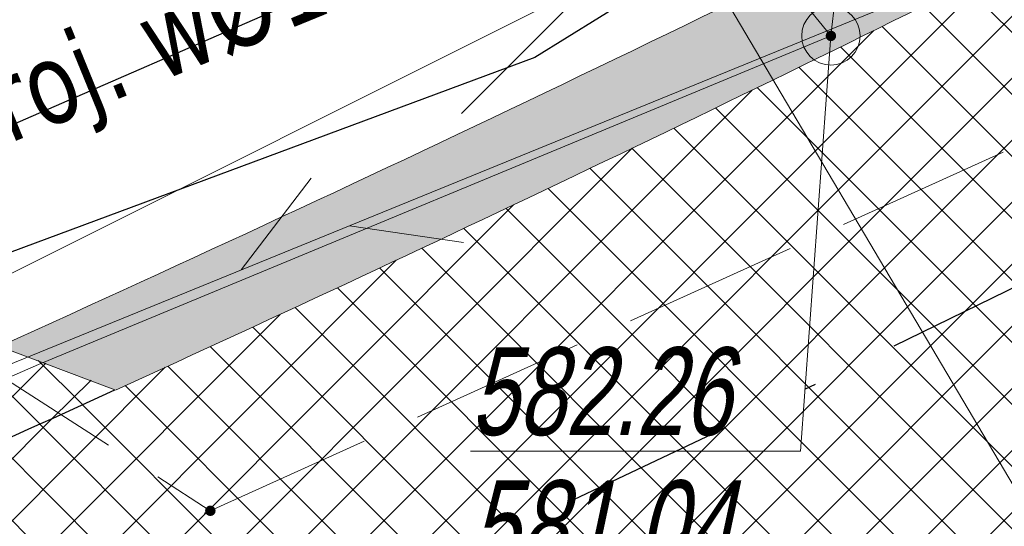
# Model space of a CAD drawing. Header units: metres. Extents: x 7403618 to 7449367, y 5479833 to 5516047.
# Tile 48 of 74: x 7449061.53 to 7449069.95, y 5479915.05 to 5479919.38. Entities that reach past the tile are written whole.
import ezdxf

# ---------------------------------------------------------------- set-up
doc = ezdxf.new("R2010")
doc.units = ezdxf.units.M
doc.header["$MEASUREMENT"] = 0
for name, pattern in [('0.5_0.5', [1, 0.5, -0.5]), ('3_SUEP_A', [0]), ('3_SUKP', [0]), ('3_SUTP_A', [0]), ('DASHDOT', [1, 0.5, -0.25, 0, -0.25]), ('KTJZ01-500', [2, 1.5, -0.5])]:
    doc.linetypes.add(name, pattern=pattern)
doc.layers.get('0').update_dxf_attribs({"linetype": 'CONTINUOUS', "lineweight": 9})
doc.layers.get('Defpoints').update_dxf_attribs({"linetype": 'CONTINUOUS'})
for name, color, linetype, lineweight in [('0_kraw_najazd', 212, 'CONTINUOUS', 30), ('_MPZP_linie rozgraniczajace', 7, 'CONTINUOUS', 0), ('KTJZ01', 7, 'CONTINUOUS', 15), ('mdcp', 253, 'CONTINUOUS', 5), ('OSIE', 30, 'DASHDOT', 30), ('RTPW02', 7, 'CONTINUOUS', 15), ('SUEP_L_0', 1, '3_SUEP_A', 18), ('SUKP_L_0', 34, '3_SUKP', 18), ('SUKR_T_0', 34, 'CONTINUOUS', 18), ('SUPS01_05', 7, 'CONTINUOUS', 15), ('SUTP_L_0', 30, '3_SUTP_A', 18), ('SUUS15_05_K', 7, 'CONTINUOUS', 15), ('wodociag_proj', 150, 'CONTINUOUS', 25), ('Wymiary', 5, 'CONTINUOUS', 13)]:
    doc.layers.add(name, color=color, linetype=linetype, lineweight=lineweight)
doc.styles.get("Standard").update_dxf_attribs({"font": 'verdana.ttf', "width": 0.75})
doc.styles.add('Style-WORKING_1250 I 0.20944', font='WORKING_1250.shx', dxfattribs={"oblique": 12})
doc.dimstyles.new('RZUT', dxfattribs={"dimscale": 0.35, "dimtxt": 2.5, "dimasz": 2.5, "dimexe": 1.25, "dimexo": 0.625, "dimgap": 1, "dimtad": 1, "dimzin": 1, "dimtxsty": 'Standard', "dimblk": 'OBLIQUE', "dimcen": 2.5, "dimadec": 0, "dimazin": 0, "dimtfac": 1, "dimtmove": 0, "dimatfit": 3, "dimfxl": 1, "dimtfill": 2, "dimtfillclr": 256, "dimarcsym": 0})
pattern_1 = [(45, (0, 0), (-0.2651650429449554, 0.2651650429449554), []), (135, (0, 0), (-0.2651650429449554, -0.2651650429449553), [])]

# ---------------------------------------------------------------- blocks, each defined once
blk = doc.blocks.new('SUUS15_05_K')
at = {"color": 0, "linetype": 'ByBlock', "lineweight": -2}
blk.add_circle((0, 0), 0.25, dxfattribs=at)
blk = doc.blocks.new('RTPW02_1')
at = {"linetype": 'ByBlock', "lineweight": -2}
h = blk.add_hatch(color=0, dxfattribs=at)
edge = h.paths.add_edge_path()
edge.add_arc((0, 0), 0.045, 0, 360)
blk = doc.blocks.new('RTPW02')
at = {"linetype": 'ByBlock', "lineweight": -2}
h = blk.add_hatch(color=0, dxfattribs=at)
edge = h.paths.add_edge_path()
edge.add_arc((0, 0), 0.045, 0, 360)
blk = doc.blocks.new('mpzp_Borek')
at = {"layer": '_MPZP_linie rozgraniczajace', "color": 212, "linetype": 'Continuous', "lineweight": 30, "flags": 128}
blk.add_lwpolyline([(-6.394068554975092, 36.36666565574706), (-0.7159204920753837, 24.66261445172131), (-6.174270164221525, 16.68461692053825), (-20.26478518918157, 10.24084968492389), (-45.51567588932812, -7.137596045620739), (-70.87889941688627, -22.8772011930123), (-106.3142878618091, -36.02770042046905), (-142.7278017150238, -46.15974824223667), (-164.888052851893, -49.54043373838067), (-163.3077250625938, -59.89941588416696), (-140.5718155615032, -56.43091008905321), (-104.6775495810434, -45.98101945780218), (-65.69864661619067, -30.25132336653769), (-46.91640406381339, -20.17910148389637), (-18.39806026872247, -0.6023229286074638), (-4.775184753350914, 7.356496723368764), (3.565664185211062, 8.09292726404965)], dxfattribs=at)
blk = doc.blocks.new('MDCP_borek')
at = {"layer": 'KTJZ01', "color": 252, "linetype": 'KTJZ01-500', "lineweight": 13, "true_color": 0x939598, "flags": 128}
for points in [[(39.62273959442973, -60.19313309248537), (40.36273959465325, -66.12313309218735), (41.66273959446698, -74.25313309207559), (43.94273959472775, -83.95313309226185), (45.91273959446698, -90.9131330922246), (46.97273959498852, -91.80313309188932), (50.36273959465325, -93.70313309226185), (54.42273959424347, -93.29313309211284), (62.45273959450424, -91.12313309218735), (68.39273959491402, -89.68313309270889), (75.072739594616, -87.96313309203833), (85.85273959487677, -85.12313309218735), (92.52273959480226, -83.30313309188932), (95.38273959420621, -82.47313309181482), (101.572739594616, -80.4931330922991), (108.092739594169, -78.25313309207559), (116.3727395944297, -75.22313309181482), (124.5127395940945, -71.63313309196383), (131.7427395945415, -68.64313309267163), (141.592739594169, -64.19313309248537), (144.0227395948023, -62.90313309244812), (147.1827395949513, -61.28313309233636), (151.2627395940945, -59.06313309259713), (156.7927395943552, -55.92313309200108), (162.092739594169, -52.78313309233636), (168.2427395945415, -48.77313309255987), (176.892739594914, -42.83313309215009), (185.5427395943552, -36.80313309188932), (192.9327395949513, -31.89313309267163), (197.4527395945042, -29.22313309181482), (201.1927395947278, -26.98313309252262)], [(39.62273959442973, -60.19313309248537), (40.36273959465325, -66.12313309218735), (41.66273959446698, -74.25313309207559), (43.94273959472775, -83.95313309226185), (45.91273959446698, -90.9131330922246), (46.97273959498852, -91.80313309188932), (50.36273959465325, -93.70313309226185), (54.42273959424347, -93.29313309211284), (62.45273959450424, -91.12313309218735), (68.39273959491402, -89.68313309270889), (75.072739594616, -87.96313309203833), (85.85273959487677, -85.12313309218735), (92.52273959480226, -83.30313309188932), (95.38273959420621, -82.47313309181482), (101.572739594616, -80.4931330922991), (108.092739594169, -78.25313309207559), (116.3727395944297, -75.22313309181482), (124.5127395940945, -71.63313309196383), (131.7427395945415, -68.64313309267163), (141.592739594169, -64.19313309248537), (144.0227395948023, -62.90313309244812), (147.1827395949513, -61.28313309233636), (151.2627395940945, -59.06313309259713), (156.7927395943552, -55.92313309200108), (162.092739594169, -52.78313309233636), (168.2427395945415, -48.77313309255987), (176.892739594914, -42.83313309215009), (185.5427395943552, -36.80313309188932), (192.9327395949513, -31.89313309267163), (197.4527395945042, -29.22313309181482), (201.1927395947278, -26.98313309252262)], [(126.4027395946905, -62.21313309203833), (129.0327395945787, -66.63313309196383), (129.7227395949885, -67.34313309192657), (131.7427395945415, -68.64313309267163)], [(126.4027395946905, -62.21313309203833), (129.0327395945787, -66.63313309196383), (129.7227395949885, -67.34313309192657), (131.7427395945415, -68.64313309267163)]]:
    blk.add_lwpolyline(points, dxfattribs=at)
at = {"layer": 'SUEP_L_0', "linetype": 'Continuous', "lineweight": 13}
for p, q in [((135.0107435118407, -64.12812221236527), (126.0654075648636, -68.59812946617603)), ((135.0107435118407, -64.12812221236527), (126.0654075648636, -68.59812946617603)), ((133.8924434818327, -65.24589009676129), (135.0107435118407, -64.12812221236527)), ((133.8924434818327, -65.24589009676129), (135.0107435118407, -64.12812221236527))]:
    blk.add_line(p, q, dxfattribs=at)
at = {"layer": 'SUKP_L_0', "linetype": 'Continuous', "lineweight": 13}
for p, q in [((137.0527395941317, -64.58313309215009), (138.1027395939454, -55.20313309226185)), ((137.0527395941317, -64.58313309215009), (138.1027395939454, -55.20313309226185)), ((136.2127395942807, -63.55313309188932), (137.0527395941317, -64.58313309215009)), ((136.2127395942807, -63.55313309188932), (137.0527395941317, -64.58313309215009)), ((137.0527395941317, -64.58313309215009), (130.2727395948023, -67.39313309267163)), ((137.0527395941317, -64.58313309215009), (130.2727395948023, -67.39313309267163)), ((130.2727395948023, -67.39313309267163), (116.6527395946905, -73.32313309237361)), ((130.2727395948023, -67.39313309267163), (116.6527395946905, -73.32313309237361))]:
    blk.add_line(p, q, dxfattribs=at)
at = {"layer": 'SUKR_T_0', "linetype": 'Continuous', "lineweight": 13}
for p in [(137.0527395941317, -64.58313309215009), (137.0527395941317, -64.58313309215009), (133.9699028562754, -68.1331330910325), (133.9699028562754, -68.1331330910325)]:
    blk.add_line(p, (136.7927395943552, -68.1331330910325), dxfattribs=at)
at = {"layer": 'SUTP_L_0', "linetype": 'Continuous', "lineweight": 13}
for p, q in [((129.4600793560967, -67.62314882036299), (143.3485195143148, -61.95647166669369)), ((129.4600793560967, -67.62314882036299), (143.3485195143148, -61.95647166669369)), ((132.0062933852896, -66.5842580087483), (132.6044157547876, -65.80019829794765)), ((132.0062933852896, -66.5842580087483), (132.6044157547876, -65.80019829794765)), ((132.9321893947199, -66.20647953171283), (133.9080902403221, -66.3483158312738)), ((132.9321893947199, -66.20647953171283), (133.9080902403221, -66.3483158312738))]:
    blk.add_line(p, q, dxfattribs=at)
blk.add_blockref('mpzp_Borek', (205.3968539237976, -41.89200113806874))
blk.add_blockref('mpzp_Borek', (205.3968539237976, -41.89200113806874))
at = {"layer": 'RTPW02', "color": 252, "linetype": 'Continuous', "lineweight": 13, "true_color": 0x939598}
blk.add_blockref('RTPW02_1', (131.7427395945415, -68.64313309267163), dxfattribs=at)
blk.add_blockref('RTPW02_1', (131.7427395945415, -68.64313309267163), dxfattribs=at)
at = {"layer": 'SUPS01_05', "color": 36, "linetype": 'Continuous', "lineweight": 13}
blk.add_blockref('RTPW02', (137.0527395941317, -64.58313309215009), dxfattribs=at)
blk.add_blockref('RTPW02', (137.0527395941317, -64.58313309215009), dxfattribs=at)
at = {"layer": 'SUUS15_05_K', "color": 36, "linetype": 'Continuous', "lineweight": 13}
blk.add_blockref('SUUS15_05_K', (137.0527395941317, -64.58313309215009), dxfattribs=at)
blk.add_blockref('SUUS15_05_K', (137.0527395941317, -64.58313309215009), dxfattribs=at)
at = {"layer": 'SUKR_T_0', "lineweight": 13, "insert": (133.9699028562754, -68.3831330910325), "char_height": 0.75, "attachment_point": 1, "line_spacing_factor": 0.6}
blk.add_mtext('\\FWORKING_1250;\\Q12;\\H1x;\\W0.733333;581.04', dxfattribs=at)
blk.add_mtext('\\FWORKING_1250;\\Q12;\\H1x;\\W0.733333;581.04', dxfattribs=at)
at = {"layer": 'SUPS01_05', "color": 36, "linetype": 'Continuous', "lineweight": 13, "style": 'Style-WORKING_1250 I 0.20944', "oblique": 12, "width": 0.725}
blk.add_text('582.26', height=0.75, dxfattribs=at).set_placement((133.9697395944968, -67.99563308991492))
blk.add_text('582.26', height=0.75, dxfattribs=at).set_placement((133.9697395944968, -67.99563308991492))
blk = doc.blocks.new('*D44')
at = {"layer": 'Defpoints', "color": 0, "transparency": 16777216}
for p in [(7449070.319951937, 5479927.431791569), (7448971.34022912, 5479913.183476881)]:
    blk.add_point(p, dxfattribs=at)
at = {"layer": 'Wymiary', "color": 0, "lineweight": -2, "transparency": 16777216}
blk.add_line((7448990.194327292, 5479915.897559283), (7448972.72594524, 5479913.382953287), dxfattribs=at)
at = {"layer": 'Wymiary', "color": 0, "transparency": 16777216}
blk.add_solid([(7448972.692699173, 5479913.613905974), (7448972.759191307, 5479913.1520006), (7448971.34022912, 5479913.183476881)], dxfattribs=at)
at = {"layer": 'Wymiary', "color": 0, "transparency": 16777216, "insert": (7448988.182962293, 5479916.522377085), "char_height": 0.875, "attachment_point": 5, "rotation": 8.191560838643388, "bg_fill": 1, "box_fill_scale": 1.25, "bg_fill_color": 256, "bg_fill_true_color": 16448250, "bg_fill_transparency": 0}
blk.add_mtext('R100,0', dxfattribs=at)

msp = doc.modelspace()

# ---------------------------------------------------------------- hatches: boundary and pattern name
at = {"true_color": 0xf26722, "transparency": 33554597}
h = msp.add_hatch(dxfattribs=at)
h.set_pattern_fill('ANSI37', color=30, scale=3)
h.set_pattern_definition(pattern_1)
edge = h.paths.add_edge_path()
edge.add_arc((7448963.940824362, 5480132.365343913), 242.5000375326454, 304.1261980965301, 304.5532540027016)
edge.add_line((7449101.480051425, 5479932.642462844), (7449105.952373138, 5479935.722328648))
edge.add_line((7449105.952373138, 5479935.722328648), (7449113.157132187, 5479940.683768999))
edge.add_line((7449113.157132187, 5479940.683768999), (7449113.287449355, 5479940.773631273))
edge.add_arc((7449185.601831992, 5479835.764782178), 127.4999149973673, 114.49688176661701, 124.55325567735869, ccw=False)
edge.add_arc((7449136.46357333, 5479943.596417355), 9.000000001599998, 11.986846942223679, 114.47580315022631, ccw=False)
edge.add_arc((7449048.761343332, 5479928.374101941), 98.00778045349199, 10.04311602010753, 21.91673949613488)
edge.add_line((7449139.68583123, 5479964.956372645), (7449139.261919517, 5479965.675018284))
edge.add_arc((7449132.331157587, 5479964.692908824), 6.999999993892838, -34.024955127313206, 8.06528452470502, ccw=False)
edge.add_arc((7449132.331157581, 5479964.692908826), 7.000000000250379, 292.5956827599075, 325.97504488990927, ccw=False)
edge.add_line((7449135.020737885, 5479958.230234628), (7449134.691964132, 5479958.093900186))
edge.add_arc((7449185.601877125, 5479835.764710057), 132.4999999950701, 112.5956828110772, 124.5532540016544)
edge.add_line((7449110.451589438, 5479944.891628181), (7449098.64419138, 5479936.760459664))
edge.add_arc((7448963.940845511, 5480132.365312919), 237.5000000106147, 302.90328795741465, 304.5532540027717, ccw=False)
edge.add_line((7449092.95622043, 5479932.96299839), (7449087.576032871, 5479929.566326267))
edge.add_line((7449087.576032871, 5479929.566326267), (7449087.407217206, 5479929.446884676))
edge.add_arc((7449019.272443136, 5480045.857529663), 134.884341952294, 299.91552251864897, 300.340300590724, ccw=False)
edge.add_line((7449086.542310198, 5479928.944952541), (7449085.730183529, 5479928.469243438))
edge.add_line((7449085.730183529, 5479928.469243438), (7449084.870686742, 5479927.95830838))
edge.add_arc((7448963.940845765, 5480132.365312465), 237.4999994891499, 298.3133183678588, 300.60911080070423, ccw=False)
edge.add_arc((7448968.112777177, 5480124.354762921), 228.4690927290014, 296.67637348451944, 298.3450460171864, ccw=False)
edge.add_arc((7448963.940847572, 5480132.365308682), 237.4999952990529, 294.4781839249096, 296.70810114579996, ccw=False)
edge.add_line((7449062.348194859, 5479916.212025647), (7449062.343222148, 5479916.213892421))
edge.add_arc((7448969.571637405, 5480119.182714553), 223.1656552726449, 292.65404222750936, 294.5638643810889, ccw=False)
edge.add_line((7449055.527446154, 5479913.234884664), (7449054.431496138, 5479912.780039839))
edge.add_arc((7449067.390322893, 5479878.716682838), 36.44507485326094, 110.8284690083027, 113.5457394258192)
edge.add_line((7449052.831206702, 5479912.127393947), (7449052.831217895, 5479912.1273673))
edge.add_line((7449052.831217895, 5479912.1273673), (7449051.895513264, 5479911.7520168))
edge.add_line((7449051.895513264, 5479911.7520168), (7449050.962452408, 5479911.382304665))
edge.add_arc((7448963.940845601, 5480132.365312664), 237.4999997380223, 284.7156754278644, 291.4941831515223, ccw=False)
edge.add_arc((7448717.710011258, 5481097.568519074), 1233.61110819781, 284.06401995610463, 284.38919123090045, ccw=False)
edge.add_line((7449017.484804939, 5479900.935141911), (7448999.675287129, 5479896.454292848))
edge.add_line((7448999.675287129, 5479896.454292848), (7448992.95259713, 5479894.762873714))
edge.add_line((7448992.95259713, 5479894.762873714), (7448988.651001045, 5479893.680598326))
edge.add_line((7448988.651001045, 5479893.680598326), (7448982.780817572, 5479892.203668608))
edge.add_arc((7448981.56084552, 5479897.052551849), 5.000000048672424, 274.01016099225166, 284.1224141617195, ccw=False)
edge.add_arc((7448981.560845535, 5479897.052551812), 5.000000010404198, 195.6051275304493, 274.01016085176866, ccw=False)
edge.add_line((7448976.745153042, 5479895.707521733), (7448973.835431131, 5479894.970989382))
edge.add_line((7448973.835431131, 5479894.970989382), (7448974.778599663, 5479891.244940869))
edge.add_line((7448974.778599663, 5479891.244940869), (7448976.619016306, 5479883.974255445))
edge.add_line((7448976.619016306, 5479883.974255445), (7448977.517036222, 5479880.426569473))
edge.add_line((7448977.517036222, 5479880.426569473), (7448980.887190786, 5479880.346057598))
edge.add_arc((7448988.887182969, 5479880.334872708), 8.000000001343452, 104.1224141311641, 179.9198940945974, ccw=False)
edge.add_line((7448986.935227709, 5479888.093085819), (7448989.319759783, 5479888.693030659))
edge.add_line((7448989.319759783, 5479888.693030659), (7448996.108326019, 5479890.400913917))
edge.add_line((7448996.108326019, 5479890.400913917), (7449012.290843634, 5479894.472522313))
edge.add_line((7449012.290843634, 5479894.472522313), (7449023.109489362, 5479897.194478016))
edge.add_arc((7448963.940845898, 5480132.365311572), 242.4999986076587, 284.1224141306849, 287.038632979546)
edge.add_arc((7448963.940846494, 5480132.365309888), 242.4999968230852, 287.0386329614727, 288.4359613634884)
edge.add_arc((7448963.940845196, 5480132.365313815), 242.5000009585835, 288.4359613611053, 291.6027973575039)
edge.add_arc((7448963.940845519, 5480132.36531293), 242.5000000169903, 291.6027973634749, 294.2007081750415)
edge.add_arc((7448963.940844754, 5480132.36531454), 242.5000017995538, 294.2007081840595, 295.6425719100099)
edge.add_arc((7448963.9408455, 5480132.365312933), 242.5000000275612, 295.6425719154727, 296.2927156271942)
edge.add_arc((7448963.940847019, 5480132.365310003), 242.499996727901, 296.2927156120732, 298.1016353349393)
edge.add_arc((7448963.940845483, 5480132.365312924), 242.5000000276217, 298.1016353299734, 299.9233017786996)
edge.add_arc((7448963.940846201, 5480132.365311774), 242.4999986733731, 299.9233017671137, 301.4372489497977)
edge.add_arc((7448963.94084553, 5480132.365312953), 242.5000000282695, 301.4372489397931, 304.1261980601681)
at = {"true_color": 0x636466, "transparency": 33554597}
h = msp.add_hatch(color=251, dxfattribs=at)
h.dxf.hatch_style = 1
edge = h.paths.add_edge_path()
edge.add_line((7449138.132715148, 5479960.776031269), (7449136.060730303, 5479962.17491611))
edge.add_arc((7449132.331157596, 5479964.692908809), 4.499999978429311, 289.6847573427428, 325.97504496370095, ccw=False)
edge.add_line((7449133.846959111, 5479960.455887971), (7449134.691964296, 5479958.093900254))
edge.add_line((7449134.691964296, 5479958.093900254), (7449135.020737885, 5479958.230234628))
edge.add_arc((7449132.331157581, 5479964.692908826), 7.000000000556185, 292.5956827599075, 325.9750448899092)
edge = h.paths.add_edge_path()
edge.add_arc((7448968.985379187, 5479897.837395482), 3.999999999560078, 14.18136866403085, 70.81435755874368)
edge.add_line((7448970.29989914, 5479901.615230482), (7448971.801431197, 5479895.673110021))
edge.add_line((7448971.801431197, 5479895.673110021), (7448971.450757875, 5479894.367361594))
edge.add_line((7448971.450757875, 5479894.367361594), (7448973.835431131, 5479894.970989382))
edge.add_line((7448973.835431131, 5479894.970989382), (7448972.863479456, 5479898.817364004))
h.paths.add_polyline_path([(7448973.330527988, 5479888.815313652), (7448974.778599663, 5479891.244940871), (7448973.835431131, 5479894.970989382), (7448971.450757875, 5479894.367361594), (7448971.86157287, 5479892.683239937), (7448972.75, 5479889.04), (7448972.840162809, 5479888.691188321)])
edge = h.paths.add_edge_path()
edge.add_arc((7448975.907807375, 5479874.55843993), 2.999999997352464, 297.7196980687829, 374.2048168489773)
edge.add_line((7448978.816081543, 5479875.294606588), (7448977.953676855, 5479878.701592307))
edge.add_line((7448977.953676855, 5479878.701592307), (7448976.619016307, 5479883.974255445))
edge.add_line((7448976.619016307, 5479883.974255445), (7448974.18938909, 5479885.422327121))
edge.add_line((7448974.18938909, 5479885.422327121), (7448973.716084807, 5479885.302520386))
edge.add_line((7448973.716084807, 5479885.302520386), (7448973.74, 5479885.21))
edge.add_line((7448973.74, 5479885.21), (7448974.928909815, 5479879.852251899))
edge.add_line((7448974.928909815, 5479879.852251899), (7448976.11, 5479874.55))
edge.add_line((7448976.11, 5479874.55), (7448976.54, 5479874.63))
edge.add_line((7448976.54, 5479874.63), (7448977.30324652, 5479871.902738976))
edge = h.paths.add_edge_path()
edge.add_arc((7448963.940845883, 5480132.365312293), 242.4999992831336, 298.1007414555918, 299.9233017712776)
edge.add_line((7449084.909608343, 5479922.192031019), (7449086.834023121, 5479921.688886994))
edge.add_line((7449086.834023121, 5479921.688886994), (7449087.153130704, 5479921.137684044))
edge.add_arc((7391380.449488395, 5591206.83450353), 125357.7678560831, 297.40559555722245, 297.4087963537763, ccw=False)
edge.add_arc((7449127.238906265, 5479824.653508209), 104.1224578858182, 116.4038525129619, 118.3765847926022)
edge.add_line((7449077.753179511, 5479916.264910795), (7449077.570625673, 5479916.632774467))
edge.add_line((7449077.570625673, 5479916.632774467), (7449078.163994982, 5479918.451026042))
edge = h.paths.add_edge_path()
edge.add_arc((7448963.940846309, 5480132.365311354), 242.499998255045, 295.6425719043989, 296.2927156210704)
edge.add_line((7449071.35796925, 5479914.953695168), (7449073.118197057, 5479914.356943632))
edge.add_line((7449073.118197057, 5479914.356943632), (7449073.296008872, 5479913.998635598))
edge.add_arc((7448937.399040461, 5480186.93809999), 304.8998806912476, 296.2060261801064, 296.46878225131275, ccw=False)
edge.add_line((7449072.04289516, 5479913.378290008), (7449068.407007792, 5479911.676434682))
edge.add_line((7449068.407007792, 5479911.676434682), (7449068.253296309, 5479912.00426224))
edge.add_line((7449068.253296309, 5479912.00426224), (7449068.884104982, 5479913.748839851))
edge = h.paths.add_edge_path()
edge.add_arc((7448963.940844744, 5480132.365314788), 242.50000203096, 291.6027973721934, 294.2007081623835)
edge.add_line((7449063.349915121, 5479911.17741342), (7449065.070070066, 5479910.555435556))
edge.add_line((7449065.070070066, 5479910.555435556), (7449065.240499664, 5479910.191952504))
edge.add_line((7449065.240499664, 5479910.191952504), (7449064.209648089, 5479909.703975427))
edge.add_line((7449064.209648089, 5479909.703975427), (7449058.8, 5479907.54))
edge.add_line((7449058.8, 5479907.54), (7449057.19, 5479906.89))
edge.add_line((7449057.19, 5479906.89), (7449052.87, 5479905.12))
edge.add_line((7449052.87, 5479905.12), (7449052.467491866, 5479904.952942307))
edge.add_line((7449052.467491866, 5479904.952942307), (7449052.428435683, 5479905.050788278))
edge.add_line((7449052.428435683, 5479905.050788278), (7449053.222057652, 5479906.898873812))
edge = h.paths.add_edge_path()
edge.add_arc((7448963.94091769, 5480132.365115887), 242.4997901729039, 290.0389534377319, 290.200748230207)
edge.add_line((7449047.67863053, 5479904.781848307), (7449049.642199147, 5479903.938634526))
edge.add_line((7449049.642199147, 5479903.938634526), (7449049.696408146, 5479903.802826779))
edge.add_line((7449049.696408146, 5479903.802826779), (7449049.28, 5479903.63))
edge.add_line((7449049.28, 5479903.63), (7449046.390000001, 5479902.41))
edge.add_line((7449046.390000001, 5479902.41), (7449046.197615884, 5479902.341885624))
edge.add_line((7449046.197615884, 5479902.341885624), (7449046.116157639, 5479902.558870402))
edge.add_line((7449046.116157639, 5479902.558870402), (7449047.035636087, 5479904.546293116))
edge = h.paths.add_edge_path()
edge.add_line((7449108.968512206, 5479937.799393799), (7449105.952373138, 5479935.722328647))
edge.add_line((7449105.952373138, 5479935.722328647), (7449105.391639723, 5479933.067373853))
edge.add_line((7449105.391639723, 5479933.067373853), (7449105.656061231, 5479932.667549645))
edge.add_arc((7448937.398989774, 5480186.93820355), 304.8999959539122, 303.4935747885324, 304.5532540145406)
edge.add_line((7449110.32972502, 5479935.822755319), (7449111.544648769, 5479936.659412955))
edge.add_line((7449111.544648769, 5479936.659412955), (7449117.01, 5479940.46))
edge.add_line((7449117.01, 5479940.46), (7449117.706891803, 5479940.934479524))
edge.add_line((7449117.706891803, 5479940.934479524), (7449120.810000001, 5479943.04))
edge.add_line((7449120.810000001, 5479943.04), (7449121.02852952, 5479942.992559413))
edge.add_arc((7449185.548498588, 5479835.866047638), 125.0556513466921, 114.49548646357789, 121.05964143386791, ccw=False)
edge.add_arc((7449136.383070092, 5479943.256511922), 6.949224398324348, 75.44977175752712, 112.732113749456, ccw=False)
edge.add_line((7449138.128914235, 5479949.982859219), (7449141.725781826, 5479950.377455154))
edge.add_line((7449141.725781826, 5479950.377455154), (7449141.663851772, 5479950.941967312))
edge.add_arc((7449136.463573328, 5479943.596417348), 9.000000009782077, 54.70343351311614, 89.30730776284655)
edge.add_arc((7449136.463554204, 5479943.596508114), 8.999909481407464, 89.30717903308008, 114.4984783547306)
edge.add_arc((7449185.601877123, 5479835.764710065), 127.4999999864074, 114.498478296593, 124.5532540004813)
edge.add_line((7449113.287449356, 5479940.773631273), (7449108.968512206, 5479937.799393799))
h.paths.add_polyline_path([(7449014.762569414, 5479892.69178986), (7449014.641086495, 5479893.13619867), (7449012.290843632, 5479894.472522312), (7448996.108326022, 5479890.400913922), (7448994.656761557, 5479887.973371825), (7448994.737253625, 5479887.653449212)])
edge = h.paths.add_edge_path()
edge.add_line((7448987.503734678, 5479885.833506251), (7448991.827923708, 5479886.92146599))
edge.add_line((7448991.827923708, 5479886.92146599), (7448991.747431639, 5479887.241388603))
edge.add_line((7448991.747431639, 5479887.241388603), (7448989.319759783, 5479888.693030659))
edge.add_line((7448989.319759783, 5479888.693030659), (7448986.935227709, 5479888.093085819))
edge.add_arc((7448988.887182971, 5479880.334872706), 8.000000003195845, 104.1224141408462, 179.9198940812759)
edge.add_line((7448980.887190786, 5479880.346057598), (7448983.187554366, 5479880.292861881))
edge.add_line((7448983.187554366, 5479880.292861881), (7448983.217410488, 5479880.385666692))
edge.add_arc((7448988.887182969, 5479880.334872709), 5.670000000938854, 104.12241413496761, 179.4867160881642, ccw=False)
edge = h.paths.add_edge_path()
edge.add_line((7449033.791762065, 5479898.193080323), (7449033.903092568, 5479897.850459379))
edge.add_line((7449033.903092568, 5479897.850459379), (7449036.795165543, 5479898.818373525))
edge.add_line((7449036.795165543, 5479898.818373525), (7449036.8, 5479898.810000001))
edge.add_line((7449036.8, 5479898.810000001), (7449041.600000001, 5479900.72))
edge.add_line((7449041.600000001, 5479900.72), (7449042.689999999, 5479901.1))
edge.add_line((7449042.689999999, 5479901.1), (7449042.897717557, 5479901.173543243))
edge.add_line((7449042.897717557, 5479901.173543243), (7449042.841256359, 5479901.323942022))
edge.add_line((7449042.841256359, 5479901.323942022), (7449040.630144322, 5479902.310968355))
edge.add_arc((7448963.94084489, 5480132.365314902), 242.5000020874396, 287.03863297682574, 288.43596134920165, ccw=False)
edge.add_line((7449034.997334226, 5479900.509268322), (7449033.791762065, 5479898.193080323))
edge = h.paths.add_edge_path()
edge.add_line((7449099.032881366, 5479928.122722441), (7449102.796331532, 5479930.631317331))
edge.add_line((7449102.796331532, 5479930.631317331), (7449102.475151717, 5479931.132399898))
edge.add_line((7449102.475151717, 5479931.132399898), (7449099.987603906, 5479931.622867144))
edge.add_arc((7448963.940844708, 5480132.365314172), 242.5000014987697, 301.4372489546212, 304.12619805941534, ccw=False)
edge.add_line((7449090.420219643, 5479925.461427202), (7449089.863146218, 5479923.442295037))
edge.add_line((7449089.863146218, 5479923.442295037), (7449090.179214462, 5479922.895297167))
edge.add_arc((7449082.78771715, 5479949.107365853), 27.23429414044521, 285.7478321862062, 285.7481361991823)
edge.add_line((7449090.179353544, 5479922.895336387), (7449092.670140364, 5479924.153305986))
edge.add_line((7449092.670140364, 5479924.153305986), (7449099.032881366, 5479928.122722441))
at = {"true_color": 0x991b1e, "transparency": 33554597}
h = msp.add_hatch(dxfattribs=at)
h.set_pattern_fill('GRAVEL', color=244)
h.set_pattern_definition([(228.012787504, (0.72, 1), (-8.000000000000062, -9.000000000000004), [0.134536, -13.3190880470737]), (184.969740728, (0.63, 0.9), (11.99999999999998, 1.000000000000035), [0.230868, -22.85592476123]), (132.510447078, (0.4, 0.88), (10.00000000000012, -10.99999999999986), [0.162788, -16.1160325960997]), (267.273689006, (0.01, 0.63), (1.000000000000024, 20.00000000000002), [0.210238, -20.813558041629]), (292.833654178, (0, 0.42), (-4.999999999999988, 12.00000000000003), [0.206155, -20.4093731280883]), (357.273689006, (0.08, 0.23), (-20.00000000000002, 1.000000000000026), [0.210238, -20.813558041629]), (37.6942404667, (0.29, 0.22), (-13, -9.999999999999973), [0.278029, -27.524848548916]), (72.2553283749, (0.51, 0.39), (7.000000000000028, 22), [0.2624879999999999, -25.98632149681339]), (121.429565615, (0.59, 0.64), (-8.00000000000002, 12.99999999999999), [0.21095, -20.884073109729]), (175.236358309, (0.48, 0.82), (10.99999999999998, -1.000000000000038), [0.240832, -11.8007625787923]), (222.397437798, (0.24, 0.84), (-11.99999999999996, -10.99999999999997), [0.311448, -30.8333750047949]), (138.814074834, (1, 0.62), (-7.000000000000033, 6), [0.106301, -10.5238448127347]), (171.46923439, (0.92, 0.69), (13, -1.999999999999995), [0.202237, -20.021511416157]), (225, (0.72, 0.72), (-1.110223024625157e-16, -0.9999999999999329), [0.141421, -1.2727925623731]), (203.198590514, (0.65, 0.84), (4.999999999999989, 1.999999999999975), [0.076158, -7.5396151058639]), (291.801409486, (0.58, 0.81), (-0.9999999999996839, 3.000000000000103), [0.107703, -5.2774618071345]), (30.96375653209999, (0.62, 0.71), (3.000000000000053, 1.99999999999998), [0.174929, -5.656022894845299]), (161.565051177, (0.77, 0.8), (2.000000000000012, -0.9999999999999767), [0.126491, -3.035786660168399]), (16.389540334, (0, 0.81), (9.999999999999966, 3.000000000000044), [0.1772, -17.5428451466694]), (70.3461759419, (0.17, 0.86), (-4.00000000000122, -11.0000000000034), [0.148661, -14.717407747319]), (293.198590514, (0.77, 1), (-1.99999999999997, 4.999999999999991), [0.152315, -7.4634581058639]), (343.610459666, (0.83, 0.86), (-9.999999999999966, 3.000000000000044), [0.1772, -17.54284514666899]), (339.44395478, (0, 0.19), (-5.000000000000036, 2.000000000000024), [0.17088, -8.373123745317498]), (294.775140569, (0.16, 0.13), (-5.000000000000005, 11), [0.143178, -14.174643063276]), (66.8014094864, (0.78, 0), (1.999999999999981, 4.99999999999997), [0.152315, -7.4634581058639]), (17.3540246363, (0.84, 0.14), (-12.99999999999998, -3.999999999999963), [0.167631, -16.59542361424]), (69.44395478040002, (0.29, 0), (-2.000000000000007, -4.999999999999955), [0.08543999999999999, -8.458563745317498]), (101.309932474, (0.72, 0), (-0.9999999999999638, 4.000000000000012), [0.05099, -5.0480295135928]), (165.963756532, (0.71, 0.05), (2.999999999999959, -1.000000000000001), [0.206155, -3.9169506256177]), (186.009005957, (0.51, 0.1), (10.00000000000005, 0.9999999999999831), [0.19105, -18.9139231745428]), (303.690067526, (0.62, 0.62), (-0.9999999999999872, 1.999999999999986), [0.144222, -3.461329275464]), (353.157226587, (0.7, 0.5), (17.00000000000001, -2.000000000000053), [0.251794, -24.9275626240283]), (60.9453959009, (0.95, 0.47), (-3.999999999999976, -6.999999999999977), [0.102956, -10.192674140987]), (90, (1, 0.56), (-0.9999999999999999, 1), [0.06, -0.94]), (120.256437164, (0.49, 0.13), (4.000000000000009, -7.000000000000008), [0.138924, -13.7535199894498]), (48.01278750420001, (0.42, 0.25), (8, 8.999999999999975), [0.269072, -13.1845520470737]), (0, (0.6, 0.45), (1, 1), [0.26, -0.74]), (325.3048464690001, (0.86, 0.45), (10.00000000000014, -6.999999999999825), [0.158114, -15.653274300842]), (254.054604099, (0.99, 0.36), (-1.000000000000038, -4.000000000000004), [0.145602, -7.1345078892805]), (207.645975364, (0.95, 0.22), (-18.99999999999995, -10.00000000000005), [0.237065, -23.4694741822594]), (175.42607874, (0.74, 0.11), (-12.99999999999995, 1.000000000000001), [0.250799, -24.8290734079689])])
edge = h.paths.add_edge_path()
edge.add_line((7449134.691964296, 5479958.093900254), (7449134.439006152, 5479958.800977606))
edge.add_arc((7449185.601877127, 5479835.764710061), 133.2499999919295, 112.5792845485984, 124.5532539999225)
edge.add_line((7449110.026210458, 5479945.509327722), (7449098.218812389, 5479937.378159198))
edge.add_arc((7448963.94084552, 5480132.365312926), 236.7500000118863, 302.6563567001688, 304.55325399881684, ccw=False)
edge.add_line((7449091.690948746, 5479933.040267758), (7449092.95622043, 5479932.96299839))
edge.add_arc((7448963.940845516, 5480132.365312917), 237.5000000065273, 302.9032879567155, 304.5532539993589)
edge.add_line((7449098.64419137, 5479936.760459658), (7449110.451589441, 5479944.891628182))
edge.add_arc((7449185.601877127, 5479835.764710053), 132.499999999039, 112.59568273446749, 124.5532539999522, ccw=False)
edge = h.paths.add_edge_path()
edge.add_arc((7448963.940845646, 5480132.365312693), 236.7499997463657, 301.32275353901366, 301.48087624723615, ccw=False)
edge.add_line((7449087.017321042, 5479930.12104557), (7449087.407217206, 5479929.446884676))
edge.add_line((7449087.407217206, 5479929.446884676), (7449087.521494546, 5479929.527738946))
edge.add_line((7449087.521494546, 5479929.527738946), (7449087.57499766, 5479930.461477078))
edge = h.paths.add_edge_path()
edge.add_line((7449086.542310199, 5479928.944952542), (7449086.161797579, 5479929.602886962))
edge.add_arc((7448963.940845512, 5480132.365312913), 236.7500000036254, 298.1204522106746, 301.08069427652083, ccw=False)
edge.add_line((7449075.527449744, 5479923.561595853), (7449076.585398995, 5479923.278119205))
edge.add_arc((7448963.940845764, 5480132.365312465), 237.4999994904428, 298.3133179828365, 300.6091108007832)
edge.add_line((7449084.870686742, 5479927.95830838), (7449085.730183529, 5479928.469243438))
edge.add_line((7449085.730183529, 5479928.469243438), (7449086.542310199, 5479928.944952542))
edge = h.paths.add_edge_path()
edge.add_arc((7448963.940847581, 5480132.365308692), 236.7499953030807, 294.2967346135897, 296.8688429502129, ccw=False)
edge.add_line((7449061.354572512, 5479916.585035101), (7449062.348194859, 5479916.212025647))
edge.add_arc((7448963.940847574, 5480132.365308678), 237.4999952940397, 294.4781839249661, 296.7081011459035)
edge.add_line((7449070.68410644, 5479920.204698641), (7449070.939934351, 5479921.174031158))
edge = h.paths.add_edge_path()
edge.add_line((7449055.90628135, 5479914.204136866), (7449054.154296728, 5479913.477022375))
edge.add_arc((7449067.390322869, 5479878.71668284), 37.19507484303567, 110.8458095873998, 111.9899288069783)
edge.add_line((7449053.462864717, 5479913.205804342), (7449053.75334256, 5479912.514260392))
edge.add_arc((7449067.390322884, 5479878.716682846), 36.44507484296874, 110.82846899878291, 111.97357685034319, ccw=False)
edge.add_line((7449054.431496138, 5479912.780039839), (7449055.527446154, 5479913.234884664))
edge.add_line((7449055.527446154, 5479913.234884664), (7449055.90628135, 5479914.204136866))
edge = h.paths.add_edge_path()
edge.add_line((7449050.962452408, 5479911.382304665), (7449051.895513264, 5479911.7520168))
edge.add_line((7449051.895513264, 5479911.7520168), (7449052.830307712, 5479912.127002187))
edge.add_line((7449052.830307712, 5479912.127002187), (7449052.540738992, 5479912.81891377))
edge.add_arc((7448963.940845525, 5480132.365312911), 236.7499999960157, 284.52356249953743, 291.9769757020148, ccw=False)
edge.add_line((7449023.312567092, 5479903.180755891), (7449024.271205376, 5479902.655718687))
edge.add_arc((7448963.940845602, 5480132.365312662), 237.4999997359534, 284.7156754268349, 291.4941831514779)
h.paths.add_polyline_path([(7448993.473135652, 5479895.667214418), (7448987.74067276, 5479894.224935), (7448988.651001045, 5479893.680598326), (7448992.95259713, 5479894.762873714)])
edge = h.paths.add_edge_path()
edge.add_arc((7448981.560845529, 5479897.052551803), 5.000000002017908, 194.2048168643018, 274.010160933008)
edge.add_line((7448981.910512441, 5479892.064793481), (7448982.423784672, 5479892.887213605))
edge.add_arc((7448981.566794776, 5479897.056888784), 4.256832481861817, 194.2417570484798, 281.6142198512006, ccw=False)
edge.add_line((7448977.440790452, 5479896.009649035), (7448975.558685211, 5479903.445027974))
edge.add_arc((7449070.319951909, 5479927.431791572), 97.74999997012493, 183.9464698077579, 194.2048168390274, ccw=False)
edge.add_line((7448972.801738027, 5479920.704202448), (7448972.026841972, 5479931.936529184))
edge.add_line((7448972.026841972, 5479931.936529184), (7448971.465386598, 5479934.273184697))
edge.add_line((7448971.465386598, 5479934.273184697), (7448971.117100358, 5479934.226187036))
edge.add_line((7448971.117100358, 5479934.226187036), (7448972.053516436, 5479920.652584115))
edge.add_arc((7449070.319951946, 5479927.431791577), 98.50000000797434, 183.9464698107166, 194.204816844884)
edge.add_line((7448974.831616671, 5479903.260986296), (7448976.71372191, 5479895.825607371))
h.paths.add_polyline_path([(7448998.765053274, 5479896.99865328), (7448999.675287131, 5479896.454292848), (7449017.484804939, 5479900.935141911), (7449017.976070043, 5479901.832117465)])
at = {"true_color": 0xcd2027, "transparency": 33554597}
h = msp.add_hatch(dxfattribs=at)
h.set_pattern_fill('ANSI37', color=242, scale=3)
h.set_pattern_definition(pattern_1)
edge = h.paths.add_edge_path()
edge.add_arc((7448967.63972726, 5479932.318543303), 0.4999999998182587, -129.0980800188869, 0.4869068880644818, ccw=False)
edge.add_line((7448967.324402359, 5479931.930509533), (7448962.107361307, 5479936.169993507))
edge.add_line((7448962.107361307, 5479936.169993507), (7448960.081977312, 5479933.950222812))
edge.add_line((7448960.081977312, 5479933.950222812), (7448966.921501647, 5479928.392272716))
edge.add_arc((7448963.76825264, 5479924.511935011), 5.000000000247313, 5.49636421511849, 50.901920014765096, ccw=False)
edge.add_line((7448968.745264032, 5479924.990847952), (7448968.139709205, 5479932.322792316))
h.paths.add_polyline_path([(7449085.863935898, 5479937.863468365), (7449083.319260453, 5479936.179222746), (7449087.625857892, 5479931.349091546), (7449087.578700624, 5479930.526101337), (7449087.521494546, 5479929.527738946), (7449087.576032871, 5479929.566326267), (7449092.95622043, 5479932.96299839), (7449090.046513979, 5479933.140692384)])
h.paths.add_polyline_path([(7448997.249406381, 5479897.905077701), (7448996.307563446, 5479901.649673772), (7448993.392436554, 5479900.940326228), (7448994.34002895, 5479897.173283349), (7448992.95259713, 5479894.762873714), (7448999.67528713, 5479896.454292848)])
edge = h.paths.add_edge_path()
edge.add_line((7449020.615140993, 5479907.540467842), (7449017.696371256, 5479906.833126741))
edge.add_line((7449017.696371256, 5479906.833126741), (7449018.756652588, 5479903.257342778))
edge.add_line((7449018.756652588, 5479903.257342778), (7449017.484804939, 5479900.935141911))
edge.add_arc((7448717.710024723, 5481097.568465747), 1233.611053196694, 284.0640199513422, 284.3891912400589)
edge.add_line((7449024.271205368, 5479902.655718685), (7449021.63620227, 5479904.098885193))
edge.add_line((7449021.63620227, 5479904.098885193), (7449020.615140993, 5479907.540467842))
edge = h.paths.add_edge_path()
edge.add_line((7449057.779776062, 5479921.55615743), (7449054.66628427, 5479919.944588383))
edge.add_line((7449054.66628427, 5479919.944588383), (7449056.518364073, 5479915.77015431))
edge.add_line((7449056.518364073, 5479915.77015431), (7449055.527446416, 5479913.234884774))
edge.add_arc((7448963.89828941, 5480132.46280431), 237.6063616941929, 292.6831224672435, 294.4805363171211)
edge.add_line((7449062.35858776, 5479916.216757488), (7449059.712282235, 5479917.201556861))
edge.add_line((7449059.712282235, 5479917.201556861), (7449057.779776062, 5479921.55615743))
edge = h.paths.add_edge_path()
edge.add_line((7449071.350475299, 5479928.396275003), (7449068.724640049, 5479926.950945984))
edge.add_line((7449068.724640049, 5479926.950945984), (7449071.290106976, 5479922.500836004))
edge.add_line((7449071.290106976, 5479922.500836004), (7449070.684106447, 5479920.204698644))
edge.add_arc((7448951.545316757, 5480156.16603914), 264.3327550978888, 296.7895794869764, 298.23183963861)
edge.add_line((7449076.585398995, 5479923.278119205), (7449073.888183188, 5479924.000836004))
edge.add_line((7449073.888183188, 5479924.000836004), (7449071.350475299, 5479928.396275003))
edge = h.paths.add_edge_path()
edge.add_line((7448982.78081757, 5479892.203668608), (7448988.651001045, 5479893.680598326))
edge.add_line((7448988.651001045, 5479893.680598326), (7448986.223458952, 5479895.132162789))
edge.add_line((7448986.223458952, 5479895.132162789), (7448985.251988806, 5479898.984672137))
edge.add_line((7448985.251988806, 5479898.984672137), (7448982.327670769, 5479898.315249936))
edge.add_line((7448982.327670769, 5479898.315249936), (7448983.314129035, 5479894.400179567))
edge.add_line((7448983.314129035, 5479894.400179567), (7448981.91051244, 5479892.064793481))
edge.add_arc((7448981.560845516, 5479897.05255183), 5.000000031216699, 274.0101610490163, 284.1224142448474)
h = msp.add_hatch(dxfattribs=at)
h.set_pattern_fill('ANSI37', color=242, scale=3)
h.set_pattern_definition(pattern_1)
h.paths.add_polyline_path([(7449089.863146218, 5479923.442295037), (7449090.420219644, 5479925.461427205, -0.006605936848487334), (7449084.90960834, 5479922.192031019), (7449086.834023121, 5479921.688886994), (7449087.141131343, 5479921.156534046), (7449087.573166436, 5479921.381647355), (7449090.178805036, 5479922.895059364)])
h.paths.add_polyline_path([(7449105.680525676, 5479932.630557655), (7449105.391639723, 5479933.067373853), (7449105.952373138, 5479935.722328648), (7449101.480051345, 5479932.642462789, -0.001863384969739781), (7449099.987603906, 5479931.622867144), (7449102.475151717, 5479931.132399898), (7449102.79500143, 5479930.648764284), (7449103.652938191, 5479931.224959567)])
h.paths.add_polyline_path([(7449068.322014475, 5479911.857703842), (7449068.253296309, 5479912.00426224), (7449068.884104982, 5479913.748839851, -0.006291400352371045), (7449063.34991512, 5479911.177413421), (7449065.070070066, 5479910.555435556), (7449065.155592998, 5479910.373036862)])
h.paths.add_polyline_path([(7449077.664768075, 5479916.443068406), (7449077.575693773, 5479916.622561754), (7449078.167332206, 5479918.452808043, -0.00789306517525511), (7449071.357969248, 5479914.953695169), (7449073.118197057, 5479914.356943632), (7449073.207102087, 5479914.177791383)])
h.paths.add_polyline_path([(7449047.035636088, 5479904.546293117, -0.006994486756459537), (7449040.630144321, 5479902.310968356), (7449042.841256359, 5479901.323942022), (7449042.897717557, 5479901.173543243), (7449046.197615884, 5479902.341885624), (7449046.116157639, 5479902.558870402)])
h.paths.add_polyline_path([(7449052.467491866, 5479904.952942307), (7449052.428435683, 5479905.050788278), (7449053.222057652, 5479906.898873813, -0.006117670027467), (7449047.678630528, 5479904.781848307), (7449049.642199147, 5479903.938634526), (7449049.696408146, 5479903.802826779)])

# ---------------------------------------------------------------- linework, layer by layer
msp.add_lwpolyline([(7449055.527446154, 5479913.234884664), (7449056.518364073, 5479915.77015431), (7449054.673506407, 5479919.933505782), (7449057.786998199, 5479921.545074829), (7449059.712282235, 5479917.201556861), (7449062.343222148, 5479916.213892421)])
for points in [[(7449061.354572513, 5479916.585035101, 0.01122341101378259), (7449070.939934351, 5479921.174031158)], [(7449062.34819486, 5479916.212025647, 0.00973015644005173), (7449070.68410644, 5479920.204698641, 0.01756584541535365)]]:
    msp.add_lwpolyline(points, format="xyb")
at = {"layer": '0_kraw_najazd'}
msp.add_lwpolyline([(7449055.527446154, 5479913.234884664, 0.00833336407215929), (7449062.343222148, 5479916.213892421)], format="xyb", dxfattribs=at)
at = {"layer": 'OSIE', "ltscale": 3}
msp.add_lwpolyline([(7448977.209233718, 5479888.223952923), (7449022.499503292, 5479899.618919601, 0.0893832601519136), (7449100.062121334, 5479934.701461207), (7449111.86951937, 5479942.832629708, -0.05715955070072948), (7449138.025357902, 5479956.746009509), (7449142.084407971, 5479958.342251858)], format="xyb", dxfattribs=at)
at = {"layer": 'wodociag_proj'}
msp.add_lwpolyline([(7448973.567597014, 5479919.993972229), (7448980.504985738, 5479893.116872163), (7449023.126929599, 5479903.449867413), (7449054.222749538, 5479915.32217196), (7449069.475817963, 5479921.976553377), (7449127.10542543, 5479955.827682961), (7449133.559999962, 5479959.480000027), (7449135.909999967, 5479960.050000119)], dxfattribs=at)
at = {"layer": 'wodociag_proj', "linetype": '0.5_0.5', "ltscale": 5}
msp.add_circle((7449092.789785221, 5479936.292672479), 75, dxfattribs=at)
at = {"layer": 'Wymiary'}
msp.add_lwpolyline([(7449071.190931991, 5479913.44078378), (7449065.922319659, 5479922.32917285), (7449070.925474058, 5479923.490426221)], dxfattribs=at)

# ---------------------------------------------------------------- block references
at = {"layer": 'mdcp'}
msp.add_blockref('MDCP_borek', (7448931.417260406, 5479983.823133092), dxfattribs=at)

# ---------------------------------------------------------------- texts
at = {"layer": 'wodociag_proj', "insert": (7449060.749320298, 5479918.793222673), "char_height": 0.6999999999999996, "attachment_point": 1, "rotation": 22.2348026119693}
msp.add_mtext_dynamic_manual_height_columns('proj. w%%C110', width=5.481197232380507, gutter_width=12.49999999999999, heights=[0], dxfattribs=at)

# ---------------------------------------------------------------- dimensions: what is measured, and where the dimension line sits
at = {"layer": 'Wymiary'}
dim = msp.add_radius_dim(center=(7449070.319951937, 5479927.431791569), mpoint=(7448971.34022912, 5479913.183476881), dimstyle='RZUT', override={"dimasz": 4, "dimdec": 1, "dimsah": 1, "dimcen": 4}, dxfattribs=at)
dim.commit()
dim.dimension.update_dxf_attribs({"geometry": '*D44', "text_midpoint": (7448988.311913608, 5479915.626582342), "dimtype": 164})

doc.saveas('drawing.dxf')
